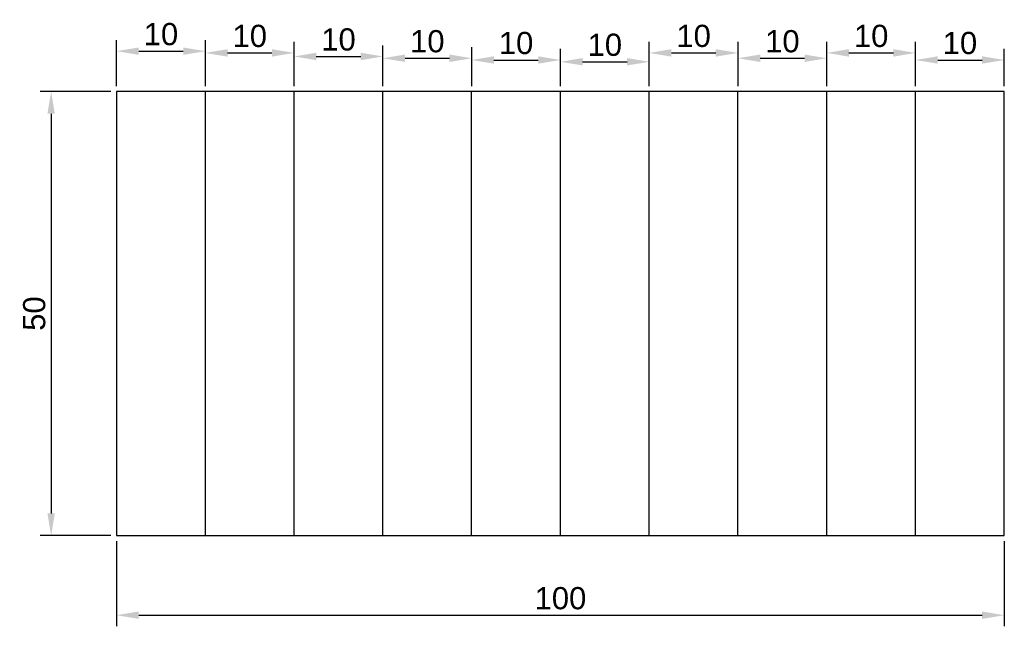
# Model space of a CAD drawing. Header units: millimetres. Extents: x 30 to 141, y 11 to 80.
import ezdxf

# ---------------------------------------------------------------- set-up
doc = ezdxf.new("R2010")
doc.units = ezdxf.units.MM
doc.styles.get("Standard").update_dxf_attribs({"font": 'arial.ttf'})
doc.dimstyles.new('ISO-25', dxfattribs={"dimtxt": 2.5, "dimasz": 2.5, "dimexe": 1.25, "dimexo": 0.625, "dimtad": 1, "dimtxsty": 'Standard', "dimcen": 2.5, "dimadec": 0, "dimazin": 0, "dimtfac": 1, "dimtmove": 0, "dimatfit": 3, "dimfxl": 1, "dimarcsym": 0})

# ---------------------------------------------------------------- blocks, each defined once
blk = doc.blocks.new('*D1')
at = {"color": 0, "lineweight": -2, "transparency": 16777216}
for p, q in [((40.31, 71.59), (32.32, 71.59)), ((33.57, 69.09), (33.57, 24.09)), ((40.31, 21.59), (32.32, 21.59))]:
    blk.add_line(p, q, dxfattribs=at)
at = {"color": 0, "transparency": 16777216}
for points in [[(33.15, 69.09), (33.98, 69.09), (33.57, 71.59)], [(33.15, 24.09), (33.98, 24.09), (33.57, 21.59)]]:
    blk.add_solid(points, dxfattribs=at)
at = {"layer": 'Defpoints', "color": 0, "transparency": 16777216}
for p in [(40.94, 71.59), (33.57, 21.59), (40.94, 21.59)]:
    blk.add_point(p, dxfattribs=at)
at = {"color": 0, "transparency": 16777216, "insert": (31.67, 46.59), "char_height": 2.5, "attachment_point": 5, "rotation": 90}
blk.add_mtext('50', dxfattribs=at)
blk = doc.blocks.new('*D2')
at = {"color": 0, "lineweight": -2, "transparency": 16777216}
for p, q in [((40.94, 20.96), (40.94, 11.38)), ((140.94, 20.96), (140.94, 11.38)), ((43.44, 12.63), (138.44, 12.63))]:
    blk.add_line(p, q, dxfattribs=at)
at = {"color": 0, "transparency": 16777216}
for points in [[(43.44, 13.05), (43.44, 12.21), (40.94, 12.63)], [(138.44, 13.05), (138.44, 12.21), (140.94, 12.63)]]:
    blk.add_solid(points, dxfattribs=at)
at = {"layer": 'Defpoints', "color": 0, "transparency": 16777216}
for p in [(40.94, 21.59), (140.94, 21.59), (140.94, 12.63)]:
    blk.add_point(p, dxfattribs=at)
at = {"color": 0, "transparency": 16777216, "insert": (90.94, 14.53), "char_height": 2.5, "attachment_point": 5}
blk.add_mtext('100', dxfattribs=at)
blk = doc.blocks.new('*D3')
at = {"color": 0, "lineweight": -2, "transparency": 16777216}
for p, q in [((40.94, 72.21), (40.94, 77.39)), ((50.94, 72.21), (50.94, 77.39)), ((43.44, 76.14), (48.44, 76.14))]:
    blk.add_line(p, q, dxfattribs=at)
at = {"color": 0, "transparency": 16777216}
for points in [[(43.44, 76.55), (43.44, 75.72), (40.94, 76.14)], [(48.44, 76.55), (48.44, 75.72), (50.94, 76.14)]]:
    blk.add_solid(points, dxfattribs=at)
at = {"layer": 'Defpoints', "color": 0, "transparency": 16777216}
for p in [(50.94, 76.14), (40.94, 71.59), (50.94, 71.59)]:
    blk.add_point(p, dxfattribs=at)
at = {"color": 0, "transparency": 16777216, "insert": (45.94, 78.04), "char_height": 2.5, "attachment_point": 5}
blk.add_mtext('10', dxfattribs=at)
blk = doc.blocks.new('*D4')
at = {"color": 0, "lineweight": -2, "transparency": 16777216}
for p, q in [((50.94, 72.21), (50.94, 77.19)), ((60.94, 72.21), (60.94, 77.19)), ((53.44, 75.94), (58.44, 75.94))]:
    blk.add_line(p, q, dxfattribs=at)
at = {"color": 0, "transparency": 16777216}
for points in [[(53.44, 76.36), (53.44, 75.52), (50.94, 75.94)], [(58.44, 76.36), (58.44, 75.52), (60.94, 75.94)]]:
    blk.add_solid(points, dxfattribs=at)
at = {"layer": 'Defpoints', "color": 0, "transparency": 16777216}
for p in [(60.94, 75.94), (50.94, 71.59), (60.94, 71.59)]:
    blk.add_point(p, dxfattribs=at)
at = {"color": 0, "transparency": 16777216, "insert": (55.94, 77.84), "char_height": 2.5, "attachment_point": 5}
blk.add_mtext('10', dxfattribs=at)
blk = doc.blocks.new('*D5')
at = {"color": 0, "lineweight": -2, "transparency": 16777216}
for p, q in [((60.94, 72.21), (60.94, 76.79)), ((70.94, 72.21), (70.94, 76.79)), ((63.44, 75.54), (68.44, 75.54))]:
    blk.add_line(p, q, dxfattribs=at)
at = {"color": 0, "transparency": 16777216}
for points in [[(63.44, 75.96), (63.44, 75.12), (60.94, 75.54)], [(68.44, 75.96), (68.44, 75.12), (70.94, 75.54)]]:
    blk.add_solid(points, dxfattribs=at)
at = {"layer": 'Defpoints', "color": 0, "transparency": 16777216}
for p in [(70.94, 75.54), (60.94, 71.59), (70.94, 71.59)]:
    blk.add_point(p, dxfattribs=at)
at = {"color": 0, "transparency": 16777216, "insert": (65.94, 77.44), "char_height": 2.5, "attachment_point": 5}
blk.add_mtext('10', dxfattribs=at)
blk = doc.blocks.new('*D6')
at = {"color": 0, "lineweight": -2, "transparency": 16777216}
for p, q in [((70.94, 72.21), (70.94, 76.59)), ((80.94, 72.21), (80.94, 76.59)), ((73.44, 75.34), (78.44, 75.34))]:
    blk.add_line(p, q, dxfattribs=at)
at = {"color": 0, "transparency": 16777216}
for points in [[(73.44, 75.76), (73.44, 74.92), (70.94, 75.34)], [(78.44, 75.76), (78.44, 74.92), (80.94, 75.34)]]:
    blk.add_solid(points, dxfattribs=at)
at = {"layer": 'Defpoints', "color": 0, "transparency": 16777216}
for p in [(80.94, 75.34), (70.94, 71.59), (80.94, 71.59)]:
    blk.add_point(p, dxfattribs=at)
at = {"color": 0, "transparency": 16777216, "insert": (75.94, 77.24), "char_height": 2.5, "attachment_point": 5}
blk.add_mtext('10', dxfattribs=at)
blk = doc.blocks.new('*D7')
at = {"color": 0, "lineweight": -2, "transparency": 16777216}
for p, q in [((80.94, 72.21), (80.94, 76.39)), ((90.94, 72.21), (90.94, 76.39)), ((83.44, 75.14), (88.44, 75.14))]:
    blk.add_line(p, q, dxfattribs=at)
at = {"color": 0, "transparency": 16777216}
for points in [[(83.44, 75.56), (83.44, 74.73), (80.94, 75.14)], [(88.44, 75.56), (88.44, 74.73), (90.94, 75.14)]]:
    blk.add_solid(points, dxfattribs=at)
at = {"layer": 'Defpoints', "color": 0, "transparency": 16777216}
for p in [(90.94, 75.14), (80.94, 71.59), (90.94, 71.59)]:
    blk.add_point(p, dxfattribs=at)
at = {"color": 0, "transparency": 16777216, "insert": (85.94, 77.04), "char_height": 2.5, "attachment_point": 5}
blk.add_mtext('10', dxfattribs=at)
blk = doc.blocks.new('*D8')
at = {"color": 0, "lineweight": -2, "transparency": 16777216}
for p, q in [((90.94, 72.21), (90.94, 76.19)), ((100.94, 72.21), (100.94, 76.19)), ((93.44, 74.94), (98.44, 74.94))]:
    blk.add_line(p, q, dxfattribs=at)
at = {"color": 0, "transparency": 16777216}
for points in [[(93.44, 75.36), (93.44, 74.53), (90.94, 74.94)], [(98.44, 75.36), (98.44, 74.53), (100.94, 74.94)]]:
    blk.add_solid(points, dxfattribs=at)
at = {"layer": 'Defpoints', "color": 0, "transparency": 16777216}
for p in [(100.94, 74.94), (90.94, 71.59), (100.94, 71.59)]:
    blk.add_point(p, dxfattribs=at)
at = {"color": 0, "transparency": 16777216, "insert": (95.94, 76.84), "char_height": 2.5, "attachment_point": 5}
blk.add_mtext('10', dxfattribs=at)
blk = doc.blocks.new('*D9')
at = {"color": 0, "lineweight": -2, "transparency": 16777216}
for p, q in [((100.94, 72.21), (100.94, 77.19)), ((110.94, 72.21), (110.94, 77.19)), ((103.44, 75.94), (108.44, 75.94))]:
    blk.add_line(p, q, dxfattribs=at)
at = {"color": 0, "transparency": 16777216}
for points in [[(103.44, 76.36), (103.44, 75.52), (100.94, 75.94)], [(108.44, 76.36), (108.44, 75.52), (110.94, 75.94)]]:
    blk.add_solid(points, dxfattribs=at)
at = {"layer": 'Defpoints', "color": 0, "transparency": 16777216}
for p in [(110.94, 75.94), (100.94, 71.59), (110.94, 71.59)]:
    blk.add_point(p, dxfattribs=at)
at = {"color": 0, "transparency": 16777216, "insert": (105.94, 77.84), "char_height": 2.5, "attachment_point": 5}
blk.add_mtext('10', dxfattribs=at)
blk = doc.blocks.new('*D10')
at = {"color": 0, "lineweight": -2, "transparency": 16777216}
for p, q in [((110.94, 72.21), (110.94, 76.59)), ((120.94, 72.21), (120.94, 76.59)), ((113.44, 75.34), (118.44, 75.34))]:
    blk.add_line(p, q, dxfattribs=at)
at = {"color": 0, "transparency": 16777216}
for points in [[(113.44, 75.76), (113.44, 74.92), (110.94, 75.34)], [(118.44, 75.76), (118.44, 74.92), (120.94, 75.34)]]:
    blk.add_solid(points, dxfattribs=at)
at = {"layer": 'Defpoints', "color": 0, "transparency": 16777216}
for p in [(120.94, 75.34), (110.94, 71.59), (120.94, 71.59)]:
    blk.add_point(p, dxfattribs=at)
at = {"color": 0, "transparency": 16777216, "insert": (115.94, 77.24), "char_height": 2.5, "attachment_point": 5}
blk.add_mtext('10', dxfattribs=at)
blk = doc.blocks.new('*D11')
at = {"color": 0, "lineweight": -2, "transparency": 16777216}
for p, q in [((120.94, 72.21), (120.94, 77.19)), ((130.94, 72.21), (130.94, 77.19)), ((123.44, 75.94), (128.44, 75.94))]:
    blk.add_line(p, q, dxfattribs=at)
at = {"color": 0, "transparency": 16777216}
for points in [[(123.44, 76.36), (123.44, 75.52), (120.94, 75.94)], [(128.44, 76.36), (128.44, 75.52), (130.94, 75.94)]]:
    blk.add_solid(points, dxfattribs=at)
at = {"layer": 'Defpoints', "color": 0, "transparency": 16777216}
for p in [(130.94, 75.94), (120.94, 71.59), (130.94, 71.59)]:
    blk.add_point(p, dxfattribs=at)
at = {"color": 0, "transparency": 16777216, "insert": (125.94, 77.84), "char_height": 2.5, "attachment_point": 5}
blk.add_mtext('10', dxfattribs=at)
blk = doc.blocks.new('*D12')
at = {"color": 0, "lineweight": -2, "transparency": 16777216}
for p, q in [((130.94, 72.21), (130.94, 76.39)), ((140.94, 72.21), (140.94, 76.39)), ((133.44, 75.14), (138.44, 75.14))]:
    blk.add_line(p, q, dxfattribs=at)
at = {"color": 0, "transparency": 16777216}
for points in [[(133.44, 75.56), (133.44, 74.73), (130.94, 75.14)], [(138.44, 75.56), (138.44, 74.73), (140.94, 75.14)]]:
    blk.add_solid(points, dxfattribs=at)
at = {"layer": 'Defpoints', "color": 0, "transparency": 16777216}
for p in [(140.94, 75.14), (130.94, 71.59), (140.94, 71.59)]:
    blk.add_point(p, dxfattribs=at)
at = {"color": 0, "transparency": 16777216, "insert": (135.94, 77.04), "char_height": 2.5, "attachment_point": 5}
blk.add_mtext('10', dxfattribs=at)

msp = doc.modelspace()

# ---------------------------------------------------------------- linework, layer by layer
for p, q in [((50.938, 21.59), (50.938, 71.59)), ((60.938, 21.59), (60.938, 71.59)), ((70.938, 21.59), (70.938, 71.59)), ((80.938, 21.59), (80.938, 71.59)), ((90.938, 21.59), (90.938, 71.59)), ((100.938, 21.59), (100.938, 71.59)), ((110.938, 21.59), (110.938, 71.59)), ((120.938, 21.59), (120.938, 71.59)), ((130.938, 21.59), (130.938, 71.59)), ((40.938, 21.59), (80.938, 21.59))]:
    msp.add_line(p, q)
msp.add_lwpolyline([(40.938, 21.59), (140.938, 21.59), (140.938, 71.59), (40.938, 71.59)], close=True)

# ---------------------------------------------------------------- dimensions: what is measured, and where the dimension line sits
for base, p1, p2, picture, middle in [((50.938, 76.138), (40.938, 71.59), (50.938, 71.59), '*D3', (45.938, 78.039)), ((60.938, 75.939), (50.938, 71.59), (60.938, 71.59), '*D4', (55.938, 77.84)), ((70.938, 75.54), (60.938, 71.59), (70.938, 71.59), '*D5', (65.938, 77.442)), ((80.938, 75.341), (70.938, 71.59), (80.938, 71.59), '*D6', (75.938, 77.243)), ((110.938, 75.939), (100.938, 71.59), (110.938, 71.59), '*D9', (105.938, 77.84)), ((120.938, 75.341), (110.938, 71.59), (120.938, 71.59), '*D10', (115.938, 77.243)), ((130.938, 75.939), (120.938, 71.59), (130.938, 71.59), '*D11', (125.938, 77.84)), ((90.938, 75.142), (80.938, 71.59), (90.938, 71.59), '*D7', (85.938, 77.044)), ((100.938, 74.943), (90.938, 71.59), (100.938, 71.59), '*D8', (95.938, 76.845)), ((140.938, 75.142), (130.938, 71.59), (140.938, 71.59), '*D12', (135.938, 77.044)), ((140.938, 12.631), (40.938, 21.59), (140.938, 21.59), '*D2', (90.938, 14.533))]:
    dim = msp.add_linear_dim(base=base, p1=p1, p2=p2, dimstyle='ISO-25')
    dim.commit()
    dim.dimension.update_dxf_attribs({"geometry": picture, "text_midpoint": middle})
dim = msp.add_linear_dim(base=(33.567, 21.59), p1=(40.938, 71.59), p2=(40.938, 21.59), angle=90, dimstyle='ISO-25')
dim.commit()
dim.dimension.update_dxf_attribs({"geometry": '*D1', "text_midpoint": (31.665, 46.59)})

doc.saveas('drawing.dxf')
